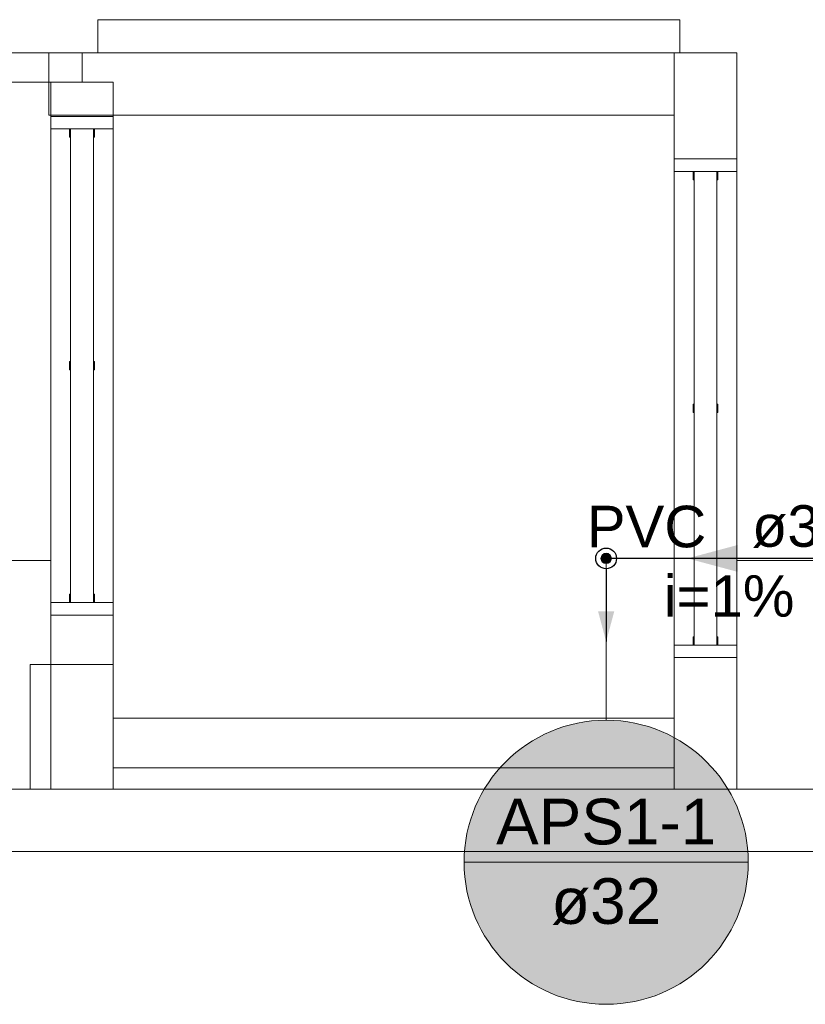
# Model space of a CAD drawing. Header units: millimetres. Extents: x -261 to 187, y -214 to 106.
# Tile 177 of 256: x -200.66 to -198.77, y -162.42 to -160.05. Entities that reach past the tile are written whole.
import ezdxf

# ---------------------------------------------------------------- set-up
doc = ezdxf.new("R2010")
doc.units = ezdxf.units.MM
doc.header["$LTSCALE"] = 0.005
doc.header["$MEASUREMENT"] = 0
doc.linetypes.add('NULL', pattern=[0])
for name, color, linetype, lineweight in [('AP-Colunas Ar condicionado', 4, 'Continuous', 13), ('AP-Condutos Ar condicionado', 4, 'Continuous', 25), ('AP-Indicação coluna Ar condicionado', 5, 'Continuous', 13), ('AP-Sentido conduto Ar condicionado', 9, 'Continuous', 30), ('AP-Textos conduto Ar condicionado', 7, 'Continuous', 9), ('IFC-Janela-Contorno', 9, 'Continuous', 5), ('IFC-Laje-Contorno', 9, 'Continuous', 5), ('IFC-Parede padrão-Contorno', 9, 'Continuous', 5), ('IFC-Parede-Contorno', 9, 'Continuous', 5), ('IFC-Pilar-Contorno', 9, 'Continuous', 5), ('IFC-Viga-Contorno', 9, 'Continuous', 5)]:
    doc.layers.add(name, color=color, linetype=linetype, lineweight=lineweight)
doc.styles.add('Arial', font='arial.ttf')

msp = doc.modelspace()

# ---------------------------------------------------------------- hatches: boundary and pattern name
at = {"layer": 'AP-Colunas Ar condicionado', "linetype": 'Continuous'}
msp.add_hatch(color=4, dxfattribs=at).paths.add_polyline_path([(-199.2368, -161.3455), (-199.2368, -161.3444), (-199.2369, -161.3433), (-199.2372, -161.3423), (-199.2375, -161.3412), (-199.2379, -161.3402), (-199.2384, -161.3393), (-199.239, -161.3383), (-199.2397, -161.3375), (-199.2404, -161.3367), (-199.2412, -161.3359), (-199.2421, -161.3353), (-199.243, -161.3347), (-199.244, -161.3342), (-199.245, -161.3338), (-199.246, -161.3334), (-199.2471, -161.3332), (-199.2482, -161.3331), (-199.2493, -161.333), (-199.2503, -161.3331), (-199.2514, -161.3332), (-199.2525, -161.3334), (-199.2535, -161.3338), (-199.2545, -161.3342), (-199.2555, -161.3347), (-199.2564, -161.3353), (-199.2573, -161.3359), (-199.2581, -161.3367), (-199.2588, -161.3375), (-199.2595, -161.3383), (-199.2601, -161.3393), (-199.2606, -161.3402), (-199.261, -161.3412), (-199.2613, -161.3423), (-199.2616, -161.3433), (-199.2617, -161.3444), (-199.2618, -161.3455), (-199.2617, -161.3466), (-199.2616, -161.3477), (-199.2613, -161.3487), (-199.261, -161.3498), (-199.2606, -161.3508), (-199.2601, -161.3518), (-199.2595, -161.3527), (-199.2588, -161.3535), (-199.2581, -161.3543), (-199.2573, -161.3551), (-199.2564, -161.3557), (-199.2555, -161.3563), (-199.2545, -161.3568), (-199.2535, -161.3573), (-199.2525, -161.3576), (-199.2514, -161.3578), (-199.2503, -161.358), (-199.2493, -161.358), (-199.2482, -161.358), (-199.2471, -161.3578), (-199.246, -161.3576), (-199.245, -161.3573), (-199.244, -161.3568), (-199.243, -161.3563), (-199.2421, -161.3557), (-199.2412, -161.3551), (-199.2404, -161.3543), (-199.2397, -161.3535), (-199.239, -161.3527), (-199.2384, -161.3518), (-199.2379, -161.3508), (-199.2375, -161.3498), (-199.2372, -161.3487), (-199.2369, -161.3477), (-199.2368, -161.3466)])
at = {"layer": 'AP-Condutos Ar condicionado', "linetype": 'Continuous'}
msp.add_hatch(color=151, dxfattribs=at).paths.add_polyline_path([(-199.2493, -161.5455), (-199.2298, -161.4731), (-199.2687, -161.4731)])
at = {"layer": 'AP-Indicação coluna Ar condicionado', "linetype": 'Continuous'}
msp.add_hatch(color=161, dxfattribs=at).paths.add_polyline_path([(-198.9074, -162.0766), (-198.9087, -162.0468), (-198.9126, -162.0173), (-198.9191, -161.9882), (-198.9281, -161.9597), (-198.9395, -161.9322), (-198.9532, -161.9057), (-198.9693, -161.8806), (-198.9874, -161.8569), (-199.0076, -161.8349), (-199.0295, -161.8148), (-199.0532, -161.7966), (-199.0784, -161.7806), (-199.1048, -161.7668), (-199.1324, -161.7554), (-199.1608, -161.7465), (-199.1899, -161.74), (-199.2195, -161.7361), (-199.2493, -161.7348), (-199.279, -161.7361), (-199.3086, -161.74), (-199.3377, -161.7465), (-199.3662, -161.7554), (-199.3937, -161.7668), (-199.4202, -161.7806), (-199.4453, -161.7966), (-199.469, -161.8148), (-199.491, -161.8349), (-199.5111, -161.8569), (-199.5293, -161.8806), (-199.5453, -161.9057), (-199.559, -161.9322), (-199.5705, -161.9597), (-199.5794, -161.9882), (-199.5859, -162.0173), (-199.5898, -162.0468), (-199.5911, -162.0766), (-199.5898, -162.1064), (-199.5859, -162.136), (-199.5794, -162.1651), (-199.5705, -162.1935), (-199.559, -162.2211), (-199.5453, -162.2475), (-199.5293, -162.2727), (-199.5111, -162.2963), (-199.491, -162.3183), (-199.469, -162.3385), (-199.4453, -162.3566), (-199.4202, -162.3726), (-199.3937, -162.3864), (-199.3662, -162.3978), (-199.3377, -162.4068), (-199.3086, -162.4132), (-199.279, -162.4171), (-199.2493, -162.4184), (-199.2195, -162.4171), (-199.1899, -162.4132), (-199.1608, -162.4068), (-199.1324, -162.3978), (-199.1048, -162.3864), (-199.0784, -162.3726), (-199.0532, -162.3566), (-199.0295, -162.3385), (-199.0076, -162.3183), (-198.9874, -162.2963), (-198.9693, -162.2727), (-198.9532, -162.2475), (-198.9395, -162.2211), (-198.9281, -162.1935), (-198.9191, -162.1651), (-198.9126, -162.136), (-198.9087, -162.1064)])
at = {"layer": 'AP-Sentido conduto Ar condicionado', "linetype": 'Continuous'}
msp.add_hatch(color=7, dxfattribs=at).paths.add_polyline_path([(-199.0536, -161.3455), (-198.9329, -161.3779), (-198.9329, -161.3132)])

# ---------------------------------------------------------------- linework, layer by layer
at = {"layer": 'AP-Colunas Ar condicionado'}
msp.add_circle((-199.2493, -161.3455), 0.0125, dxfattribs=at)
at = {"layer": 'AP-Condutos Ar condicionado'}
msp.add_line((-198.708, -161.3455), (-199.2368, -161.3455), dxfattribs=at)
msp.add_lwpolyline([(-199.2493, -161.3705), (-199.2493, -161.5455)], dxfattribs=at)
msp.add_circle((-199.2493, -161.3455), 0.025, dxfattribs=at)
at = {"layer": 'AP-Indicação coluna Ar condicionado'}
for p, q in [((-199.2493, -161.7348), (-199.2493, -161.358)), ((-199.5911, -162.0766), (-198.9074, -162.0766))]:
    msp.add_line(p, q, dxfattribs=at)
msp.add_circle((-199.2493, -162.0766), 0.3418, dxfattribs=at)
msp.add_circle((-199.2493, -162.0766), 0.3418, dxfattribs=at)
at = {"layer": 'AP-Sentido conduto Ar condicionado'}
msp.add_lwpolyline([(-198.8536, -161.3455), (-199.0536, -161.3455)], dxfattribs=at)
at = {"layer": 'IFC-Janela-Contorno', "lineweight": 5}
for p, q in [((-200.5851, -160.2861), (-200.5851, -160.282)), ((-200.5851, -160.312), (-200.5851, -160.2861)), ((-200.5655, -160.282), (-200.4351, -160.282)), ((-200.4351, -160.2861), (-200.4351, -160.282)), ((-200.4351, -160.312), (-200.4351, -160.2861)), ((-200.5851, -160.312), (-200.4516, -160.312)), ((-200.5401, -160.3139), (-200.5401, -160.312)), ((-200.5401, -160.332), (-200.5401, -160.3139)), ((-200.5376, -160.312), (-200.4826, -160.312)), ((-200.5376, -161.4519), (-200.5376, -160.312)), ((-200.4826, -161.4519), (-200.4826, -160.312)), ((-200.4801, -160.3301), (-200.4801, -160.312)), ((-200.4516, -160.312), (-200.4351, -160.312)), ((-200.5401, -160.332), (-200.5376, -160.332)), ((-200.4826, -160.332), (-200.4801, -160.332)), ((-200.4801, -160.332), (-200.4801, -160.3301)), ((-199.0853, -160.3882), (-199.0853, -160.3842)), ((-199.0853, -160.3842), (-199.0656, -160.3842)), ((-199.0853, -160.4142), (-199.0853, -160.3882)), ((-199.0656, -160.3842), (-198.9353, -160.3842)), ((-198.9353, -160.3882), (-198.9353, -160.3842)), ((-198.9353, -160.4142), (-198.9353, -160.3882)), ((-199.0853, -160.4142), (-198.9517, -160.4142)), ((-199.0403, -160.4161), (-199.0403, -160.4142)), ((-199.0403, -160.4342), (-199.0403, -160.4161)), ((-199.0378, -161.5541), (-199.0378, -160.4142)), ((-199.0378, -160.4142), (-198.9828, -160.4142)), ((-198.9828, -161.5541), (-198.9828, -160.4142)), ((-198.9803, -160.4323), (-198.9803, -160.4142)), ((-198.9517, -160.4142), (-198.9353, -160.4142)), ((-199.0403, -160.4342), (-199.0378, -160.4342)), ((-198.9828, -160.4342), (-198.9803, -160.4342)), ((-198.9803, -160.4342), (-198.9803, -160.4323)), ((-200.5401, -160.872), (-200.5376, -160.872)), ((-200.5401, -160.8739), (-200.5401, -160.872)), ((-200.4826, -160.872), (-200.4801, -160.872)), ((-200.4801, -160.8901), (-200.4801, -160.872)), ((-200.5401, -160.892), (-200.5401, -160.8739)), ((-200.5401, -160.892), (-200.5376, -160.892)), ((-200.4826, -160.892), (-200.4801, -160.892)), ((-200.4801, -160.892), (-200.4801, -160.8901)), ((-199.0403, -160.9742), (-199.0378, -160.9742)), ((-199.0403, -160.976), (-199.0403, -160.9742)), ((-199.0403, -160.9942), (-199.0403, -160.976)), ((-198.9828, -160.9742), (-198.9803, -160.9742)), ((-198.9803, -160.9923), (-198.9803, -160.9742)), ((-199.0403, -160.9942), (-199.0378, -160.9942)), ((-198.9828, -160.9942), (-198.9803, -160.9942)), ((-198.9803, -160.9942), (-198.9803, -160.9923)), ((-200.5401, -161.4319), (-200.5376, -161.4319)), ((-200.5401, -161.4338), (-200.5401, -161.4319)), ((-200.5401, -161.4519), (-200.5401, -161.4338)), ((-200.4826, -161.4319), (-200.4801, -161.4319)), ((-200.4801, -161.4501), (-200.4801, -161.4319)), ((-200.5851, -161.4779), (-200.5851, -161.4519)), ((-200.5851, -161.4519), (-200.5687, -161.4519)), ((-200.5687, -161.4519), (-200.5376, -161.4519)), ((-200.5376, -161.4519), (-200.4826, -161.4519)), ((-200.4826, -161.4519), (-200.4351, -161.4519)), ((-200.4801, -161.4519), (-200.4801, -161.4501)), ((-200.4351, -161.4779), (-200.4351, -161.4519)), ((-200.5851, -161.4819), (-200.5851, -161.4779)), ((-200.5851, -161.4819), (-200.4548, -161.4819)), ((-200.4351, -161.4819), (-200.4351, -161.4779)), ((-199.0403, -161.5341), (-199.0378, -161.5341)), ((-199.0403, -161.536), (-199.0403, -161.5341)), ((-198.9828, -161.5341), (-198.9803, -161.5341)), ((-198.9803, -161.5522), (-198.9803, -161.5341)), ((-199.0853, -161.5541), (-199.0688, -161.5541)), ((-199.0853, -161.5801), (-199.0853, -161.5541)), ((-199.0688, -161.5541), (-199.0378, -161.5541)), ((-199.0403, -161.5541), (-199.0403, -161.536)), ((-199.0378, -161.5541), (-198.9828, -161.5541)), ((-198.9828, -161.5541), (-198.9353, -161.5541)), ((-198.9803, -161.5541), (-198.9803, -161.5522)), ((-198.9353, -161.5801), (-198.9353, -161.5541)), ((-199.0853, -161.5841), (-199.0853, -161.5801)), ((-198.9353, -161.5841), (-198.9353, -161.5801)), ((-199.0853, -161.5841), (-198.9549, -161.5841))]:
    msp.add_line(p, q, dxfattribs=at)
at = {"layer": 'IFC-Laje-Contorno', "lineweight": 5}
for p, q in [((-200.4351, -160.5359), (-200.4351, -160.2792)), ((-200.4351, -161.7296), (-200.4351, -161.2946)), ((-202.505, -161.3508), (-200.5851, -161.3508)), ((-198.9353, -161.3508), (-192.8691, -161.3508)), ((-198.9353, -161.9007), (-198.9353, -161.3508)), ((-200.4351, -161.9007), (-200.4351, -161.8496))]:
    msp.add_line(p, q, dxfattribs=at)
at = {"layer": 'IFC-Parede padrão-Contorno', "lineweight": 5}
for p, q in [((-200.6851, -160.1292), (-200.615, -160.1292)), ((-200.615, -160.1292), (-200.5101, -160.1292)), ((-200.5901, -160.1292), (-200.1145, -160.1292)), ((-200.5901, -160.2318), (-200.5901, -160.1292)), ((-200.5101, -160.1724), (-200.5101, -160.1292)), ((-200.1145, -160.1292), (-199.0853, -160.1292)), ((-200.5101, -160.1992), (-200.5101, -160.1724)), ((-200.6851, -160.1992), (-200.615, -160.1992)), ((-200.615, -160.1992), (-200.5101, -160.1992)), ((-200.5901, -160.2792), (-200.5901, -160.2318)), ((-200.5901, -160.2792), (-200.1145, -160.2792)), ((-200.1145, -160.2792), (-199.0853, -160.2792)), ((-200.4351, -161.7296), (-200.1097, -161.7296)), ((-200.1097, -161.7296), (-199.4547, -161.7296)), ((-199.4547, -161.7296), (-199.0853, -161.7296)), ((-200.4351, -161.8496), (-200.1097, -161.8496)), ((-200.1097, -161.8496), (-199.4547, -161.8496)), ((-199.4547, -161.8496), (-199.0853, -161.8496))]:
    msp.add_line(p, q, dxfattribs=at)
at = {"layer": 'IFC-Parede-Contorno', "lineweight": 5}
for p, q in [((-199.0853, -160.3176), (-199.0853, -160.1292)), ((-199.0853, -160.1292), (-198.9982, -160.1292)), ((-198.9982, -160.1292), (-198.9353, -160.1292)), ((-198.9353, -160.3176), (-198.9353, -160.1292)), ((-200.5851, -160.2606), (-200.5851, -160.1997)), ((-200.5851, -160.1997), (-200.548, -160.1997)), ((-200.548, -160.1997), (-200.4768, -160.1997)), ((-200.4768, -160.1997), (-200.4351, -160.1997)), ((-200.4351, -160.2341), (-200.4351, -160.1997)), ((-200.4351, -160.2606), (-200.4351, -160.2341)), ((-200.5851, -160.282), (-200.5851, -160.2606)), ((-200.4351, -160.282), (-200.4351, -160.2606)), ((-200.5851, -161.4819), (-200.5851, -160.282)), ((-200.5851, -160.282), (-200.5655, -160.282)), ((-200.4351, -161.4519), (-200.4351, -160.312)), ((-199.0853, -160.3842), (-199.0853, -160.3176)), ((-198.9353, -160.3842), (-198.9353, -160.3176)), ((-199.0853, -161.5841), (-199.0853, -160.3842)), ((-198.9353, -161.5541), (-198.9353, -160.4142)), ((-200.5851, -161.6167), (-200.5851, -161.4819)), ((-200.5851, -161.4819), (-200.5655, -161.4819)), ((-200.5655, -161.4819), (-200.4351, -161.4819)), ((-200.4351, -161.6167), (-200.4351, -161.4819)), ((-199.0853, -161.5841), (-198.9353, -161.5841)), ((-199.0853, -161.6641), (-199.0853, -161.5841)), ((-199.0656, -161.5841), (-198.9353, -161.5841)), ((-198.9353, -161.6641), (-198.9353, -161.5841)), ((-200.5851, -161.874), (-200.5851, -161.6167)), ((-200.4351, -161.8778), (-200.4351, -161.6167)), ((-199.0853, -161.8702), (-199.0853, -161.6641)), ((-198.9353, -161.8735), (-198.9353, -161.6641)), ((-200.5851, -161.8778), (-200.5851, -161.874)), ((-200.5851, -161.9007), (-200.5851, -161.8778)), ((-200.4351, -161.9007), (-200.4351, -161.8778)), ((-199.0853, -161.8735), (-199.0853, -161.8702)), ((-199.0853, -161.9007), (-199.0853, -161.8735)), ((-198.9353, -161.9007), (-198.9353, -161.8735)), ((-206.0041, -161.9007), (-200.2722, -161.9007)), ((-200.2722, -161.9007), (-199.446, -161.9007)), ((-199.446, -161.9007), (-199.1777, -161.9007)), ((-199.1777, -161.9007), (-199.1117, -161.9007)), ((-199.1117, -161.9007), (-195.7609, -161.9007)), ((-205.6369, -162.0507), (-191.6073, -162.0507))]:
    msp.add_line(p, q, dxfattribs=at)
at = {"layer": 'IFC-Pilar-Contorno', "lineweight": 5}
for p, q in [((-200.6352, -161.6338), (-200.6352, -161.6008)), ((-200.6352, -161.6008), (-200.5876, -161.6008)), ((-200.5876, -161.6008), (-200.4572, -161.6008)), ((-200.4572, -161.6008), (-200.4351, -161.6008)), ((-200.4352, -161.6721), (-200.4352, -161.6008)), ((-200.6352, -161.7051), (-200.6352, -161.6338)), ((-200.4352, -161.8677), (-200.4352, -161.6721)), ((-200.6352, -161.9007), (-200.6352, -161.7051)), ((-200.4352, -161.9007), (-200.4352, -161.8677))]:
    msp.add_line(p, q, dxfattribs=at)
at = {"layer": 'IFC-Viga-Contorno', "lineweight": 5}
for p, q in [((-200.4719, -160.0492), (-199.072, -160.0492)), ((-200.4719, -160.1292), (-200.4719, -160.0492)), ((-199.072, -160.1292), (-199.072, -160.0492)), ((-200.4352, -161.9007), (-200.2228, -161.9007)), ((-199.446, -161.9007), (-199.0853, -161.9007))]:
    msp.add_line(p, q, dxfattribs=at)

# ---------------------------------------------------------------- texts
at = {"layer": 'AP-Indicação coluna Ar condicionado', "linetype": 'NULL', "char_height": 0.11, "attachment_point": 8, "line_spacing_factor": 0.6, "style": 'Arial'}
for s, insert, width in [('APS1-1', (-199.2493, -162.0353), 1.059253), ('ø32', (-199.2493, -162.2279), 0.529543)]:
    msp.add_mtext(s, dxfattribs=dict(at, insert=insert, width=width))
at = {"layer": 'AP-Textos conduto Ar condicionado', "linetype": 'NULL', "char_height": 0.1, "line_spacing_factor": 0.6, "style": 'Arial'}
for s, insert, width, attachment_point in [('PVC', (-199.0086, -161.3202), 0.574695, 9), ('ø32', (-198.8986, -161.3202), 0.481402, 7), ('i=1%', (-198.9536, -161.4868), 0.628963, 8)]:
    msp.add_mtext(s, dxfattribs=dict(at, insert=insert, width=width, attachment_point=attachment_point))

doc.saveas('drawing.dxf')
